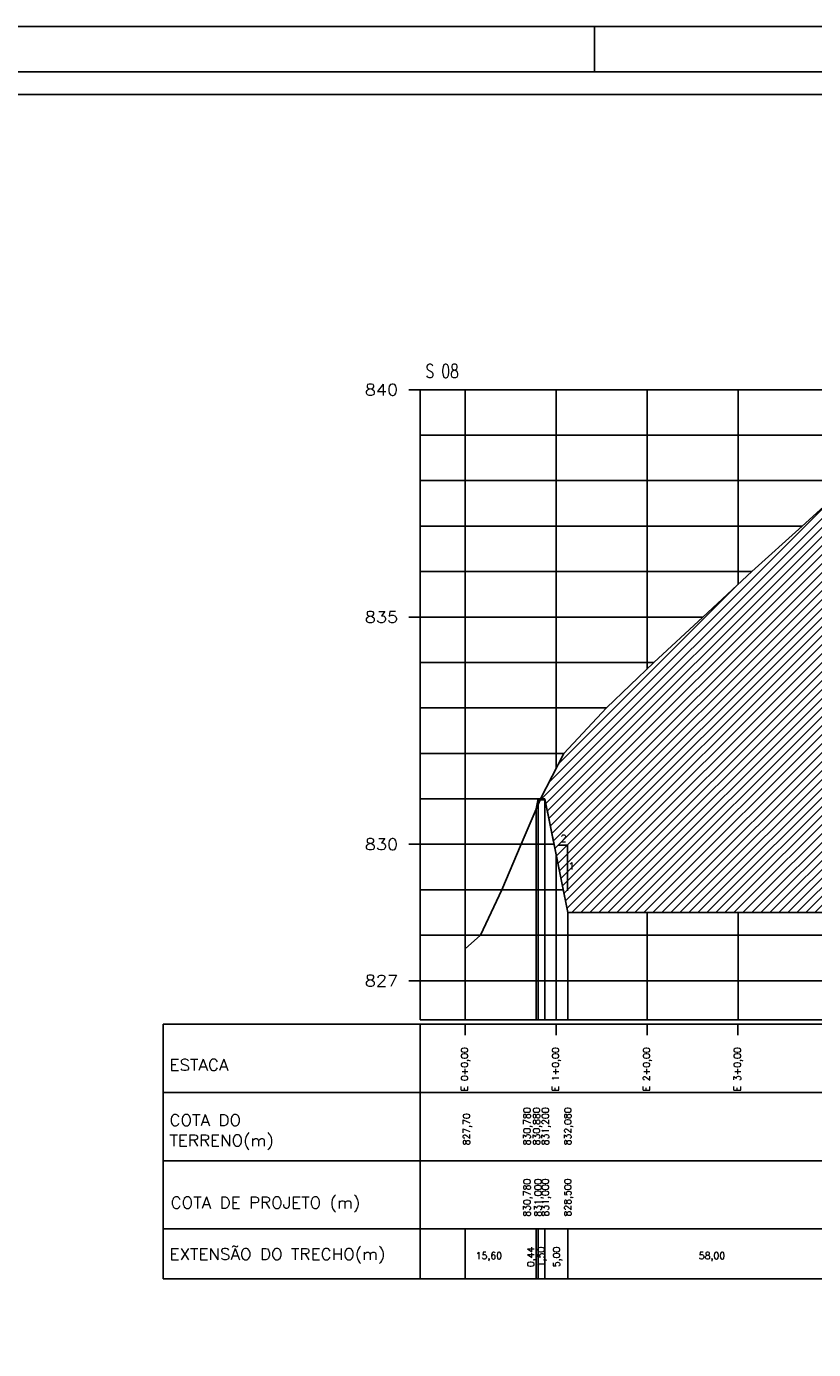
# Model space of a CAD drawing. Extents: x -1825 to 98, y 5678 to 6985.
# Tile 21 of 86: x -1479 to -1306, y 5981 to 6272. Entities that reach past the tile are written whole.
import ezdxf
from ezdxf.enums import TextEntityAlignment as Align

# ---------------------------------------------------------------- set-up
doc = ezdxf.new("R2010")
doc.units = 0
doc.header["$MEASUREMENT"] = 0
doc.linetypes.add('CONTINUO', pattern=[0])
for name, color, linetype in [('-CORTE', 51, 'CONTINUOUS'), ('-TALUDI', 3, 'CONTINUOUS'), ('BASE', 6, 'CONTINUOUS'), ('PADRÃO', 7, 'CONTINUOUS'), ('PG-CORTE', 4, 'CONTINUOUS'), ('PG-HETCH', 9, 'CONTINUOUS'), ('PG-LINE', 7, 'CONTINUOUS'), ('PG-MALHA', 7, 'CONTINUOUS'), ('PG-TERRENO', 6, 'CONTINUOUS'), ('PG-TXT-100', 3, 'CONTINUOUS'), ('PG-TXT-120', 4, 'CONTINUOUS'), ('PG-TXT-80', 2, 'CONTINUOUS')]:
    doc.layers.add(name, color=color, linetype=linetype)
doc.styles.add('ROMANS', font='romans.shx', dxfattribs={"height": 1.5})

msp = doc.modelspace()

# ---------------------------------------------------------------- hatches: boundary and pattern name
at = {"layer": '-CORTE'}
h = msp.add_hatch(dxfattribs=at)
h.set_pattern_fill('_USER', color=256, scale=1.4, angle=45, style=0, pattern_type=0)
h.set_pattern_definition([(45, (0, 0), (-0.9899495, 0.9899495), [])])
h.paths.add_polyline_path([(-1283.8, 6181.03), (-1297.45, 6172.3), (-1308.53, 6162.3), (-1319.6, 6152.3), (-1330.41, 6142.3), (-1341.14, 6132.3), (-1351.56, 6122.3), (-1360.93, 6112.3), (-1366.12, 6102.3), (-1365.11, 6102.3), (-1364.62, 6099.85), (-1364.61, 6099.86), (-1360.1, 6077.3), (-1302.12, 6077.3), (-1297.12, 6102.3), (-1295.62, 6102.3)])
h.paths.add_polyline_path([(-1293.56, 6139.57), (-1292.44, 6139.57), (-1292.44, 6141.85), (-1293.56, 6141.85)], flags=24)
h.paths.add_polyline_path([(-1292.88, 6146.88), (-1289.15, 6146.88), (-1289.15, 6149.16), (-1292.88, 6149.16)], flags=24)
h.paths.add_polyline_path([(-1301.24, 6092.46), (-1299.47, 6092.46), (-1299.47, 6094.74), (-1301.24, 6094.74)], flags=24)
h.paths.add_polyline_path([(-1303.02, 6086.38), (-1301.9, 6086.38), (-1301.9, 6088.66), (-1303.02, 6088.66)], flags=24)
h.paths.add_polyline_path([(-1359.9, 6086.38), (-1358.78, 6086.38), (-1358.78, 6088.66), (-1359.9, 6088.66)], flags=24)
h.paths.add_polyline_path([(-1361.84, 6092.46), (-1360.06, 6092.46), (-1360.06, 6094.74), (-1361.84, 6094.74)], flags=24)
at = {"layer": 'PG-HETCH'}
h = msp.add_hatch(dxfattribs=at)
h.set_pattern_fill('_USER', color=72, scale=0.2, angle=90, style=0, pattern_type=0)
h.set_pattern_definition([(90, (0, 0), (-0.2, 1e-17), [])])
h.paths.add_polyline_path([(-1366.2, 6102.1), (-1366.65, 6102.1), (-1367.05, 6100.11)])

# ---------------------------------------------------------------- linework, layer by layer
at = {"layer": '-TALUDI', "flags": 128}
msp.add_lwpolyline([(-1362.19, 6092.1), (-1360.19, 6092.1), (-1360.19, 6082.1)], dxfattribs=at)
at = {"layer": 'BASE', "color": 11, "linetype": 'CONTINUO'}
msp.add_line((-1365.11, 6102.1), (-1366.65, 6102.1), dxfattribs=at)
at = {"layer": 'PADRÃO', "color": 2}
msp.add_line((-1354.2, 6262.22), (-1354.2, 6272.22), dxfattribs=at)
msp.add_lwpolyline([(-1825.2, 6272.22), (-1825.2, 5678.22), (-984.2, 5678.22), (-984.2, 6272.22), (-1825.2, 6272.22)], dxfattribs=at)
at = {"layer": 'PADRÃO', "color": 1}
msp.add_lwpolyline([(-1800.2, 5688.22), (-994.2, 5688.22), (-994.2, 6262.22), (-1800.2, 6262.22)], close=True, dxfattribs=at)
at = {"layer": 'PADRÃO', "color": 2}
msp.add_lwpolyline([(-1795.2, 5693.22), (-1174.2, 5693.22), (-1174.2, 6257.22), (-1795.2, 6257.22)], close=True, dxfattribs=at)
at = {"layer": 'PG-CORTE'}
for p, q in [((-1366.61, 6102.3), (-1367.05, 6100.11)), ((-1365.11, 6102.3), (-1360.11, 6077.3)), ((-1364.61, 6099.86), (-1360.1, 6077.3)), ((-1360.11, 6077.3), (-1302.12, 6077.3)), ((-1360.1, 6077.3), (-1302.11, 6077.3))]:
    msp.add_line(p, q, dxfattribs=at)
at = {"layer": 'PG-CORTE', "color": 11, "linetype": 'CONTINUOUS'}
msp.add_line((-1366.61, 6102.3), (-1365.11, 6102.3), dxfattribs=at)
at = {"layer": 'PG-CORTE', "linetype": 'CONTINUOUS'}
msp.add_line((-1365.11, 6007.7), (-1360.11, 6007.7), dxfattribs=at)
at = {"layer": 'PG-LINE', "color": 3, "linetype": 'CONTINUOUS'}
for p, q in [((-1366.61, 6101.14), (-1366.61, 6053.7)), ((-1365.11, 6102.3), (-1365.11, 6053.7)), ((-1367.05, 6100.11), (-1367.05, 6053.7)), ((-1360.11, 6077.3), (-1360.11, 6053.7)), ((-1382.65, 6069.3), (-1382.65, 6053.7)), ((-1382.65, 6007.7), (-1382.65, 5996.69)), ((-1382.65, 6007.7), (-1382.65, 5996.69)), ((-1367.05, 6007.7), (-1367.05, 5996.69)), ((-1366.61, 6007.7), (-1366.61, 5996.69)), ((-1365.11, 6007.7), (-1365.11, 5996.69)), ((-1360.11, 6007.7), (-1360.11, 5996.69))]:
    msp.add_line(p, q, dxfattribs=at)
at = {"layer": 'PG-MALHA', "color": 4}
for p, q in [((-1392.55, 6053.7), (-1392.55, 6192.3)), ((-1449.08, 6052.7), (-1247.52, 6052.7)), ((-1449.08, 6052.7), (-1449.08, 5996.69)), ((-1247.52, 6037.7), (-1449.08, 6037.7)), ((-1247.52, 6022.7), (-1449.08, 6022.7)), ((-1449.08, 5996.69), (-1247.52, 5996.69))]:
    msp.add_line(p, q, dxfattribs=at)
at = {"layer": 'PG-MALHA', "linetype": 'CONTINUO'}
for p, q in [((-1382.65, 6053.7), (-1382.65, 6192.3)), ((-1362.65, 6108.98), (-1362.65, 6192.3)), ((-1342.65, 6130.85), (-1342.65, 6192.3)), ((-1322.65, 6149.48), (-1322.65, 6192.3)), ((-1366.61, 6102.3), (-1392.55, 6102.3)), ((-1362.65, 6053.7), (-1362.65, 6090)), ((-1342.65, 6053.7), (-1342.65, 6077.3)), ((-1322.65, 6053.7), (-1322.65, 6077.3))]:
    msp.add_line(p, q, dxfattribs=at)
at = {"layer": 'PG-MALHA', "color": 5, "linetype": 'CONTINUO'}
for points in [[(-1395.02, 6192.3), (-1392.55, 6192.3)], [(-1395.02, 6142.3), (-1392.55, 6142.3)], [(-1395.02, 6092.3), (-1392.55, 6092.3)], [(-1395.02, 6062.3), (-1392.55, 6062.3)]]:
    msp.add_lwpolyline(points, dxfattribs=at)
at = {"layer": 'PG-MALHA', "linetype": 'CONTINUO'}
for points in [[(-1392.55, 6192.3), (-1247.52, 6192.3)], [(-1392.55, 6182.3), (-1282.65, 6182.3)], [(-1392.55, 6172.3), (-1297.45, 6172.3)], [(-1392.55, 6162.3), (-1308.53, 6162.3)], [(-1392.55, 6152.3), (-1319.6, 6152.3)], [(-1392.55, 6142.3), (-1330.41, 6142.3)], [(-1392.55, 6132.3), (-1341.14, 6132.3)], [(-1392.55, 6122.3), (-1351.56, 6122.3)], [(-1392.55, 6112.3), (-1360.93, 6112.3)], [(-1392.55, 6092.3), (-1363.11, 6092.3)], [(-1392.55, 6082.3), (-1361.11, 6082.3)], [(-1392.55, 6072.3), (-1247.52, 6072.3)], [(-1392.55, 6062.3), (-1247.52, 6062.3)], [(-1382.65, 6050.28), (-1382.65, 6052.7)], [(-1362.65, 6050.28), (-1362.65, 6052.7)], [(-1342.65, 6050.28), (-1342.65, 6052.7)], [(-1322.67, 6050.28), (-1322.67, 6052.7)]]:
    msp.add_lwpolyline(points, dxfattribs=at)
at = {"layer": 'PG-MALHA', "color": 4}
for points in [[(-1392.55, 6053.7), (-1247.52, 6053.7)], [(-1392.55, 6052.7), (-1392.55, 5996.69)], [(-1449.08, 6007.7), (-1247.52, 6007.7)]]:
    msp.add_lwpolyline(points, dxfattribs=at)
at = {"layer": 'PG-TERRENO', "linetype": 'CONTINUOUS', "flags": 128}
for points in [[(-1366.12, 6102.3), (-1360.93, 6112.3), (-1351.56, 6122.3), (-1341.14, 6132.3), (-1330.41, 6142.3), (-1319.6, 6152.3), (-1308.53, 6162.3), (-1297.45, 6172.3), (-1282.65, 6181.77)], [(-1382.65, 6069.3), (-1379.26, 6072.3), (-1374.6, 6082.3), (-1370.36, 6092.3), (-1366.2, 6102.1)]]:
    msp.add_lwpolyline(points, dxfattribs=at)

# ---------------------------------------------------------------- texts
at = {"layer": '-TALUDI', "color": 2, "style": 'ROMANS'}
for s, p in [('2', (-1361.67, 6092.84)), ('1', (-1359.95, 6086.76))]:
    msp.add_text(s, height=1.52, dxfattribs=at).set_placement(p)
at = {"layer": 'PG-TXT-100', "style": 'ROMANS', "width": 1.080702}
for s, p, p2 in [('840', (-1404.72, 6191.05), (-1397.39, 6191.05)), ('835', (-1404.72, 6141.05), (-1397.39, 6141.05)), ('830', (-1404.72, 6091.05), (-1397.39, 6091.05)), ('827', (-1404.72, 6061.05), (-1397.39, 6061.05))]:
    msp.add_text(s, height=2.5, dxfattribs=at).set_placement(p, p2, align=Align.FIT)
for s, p in [('ESTACA', (-1447.69, 6042.52)), ('COTA DO', (-1447.69, 6030.37)), ('TERRENO(m)', (-1447.69, 6025.9)), ('COTA DE PROJETO (m)', (-1447.44, 6012.22)), ('EXTENSÃO DO TRECHO(m)', (-1447.69, 6000.91))]:
    msp.add_text(s, height=2.5, dxfattribs=at).set_placement(p)
at = {"layer": 'PG-TXT-120', "style": 'ROMANS', "width": 0.65812}
msp.add_text('S 08', height=3, dxfattribs=at).set_placement((-1391.38, 6194.91), (-1384.04, 6194.91), align=Align.FIT)
at = {"layer": 'PG-TXT-80', "linetype": 'CONTINUOUS', "style": 'ROMANS'}
for s, p in [('E 0+0,00', (-1382.05, 6037.95)), ('E 1+0,00', (-1362.05, 6037.95)), ('E 2+0,00', (-1342.05, 6037.95)), ('E 3+0,00', (-1322.07, 6037.95))]:
    msp.add_text(s, height=1.5, rotation=90, dxfattribs=at).set_placement(p)
at = {"layer": 'PG-TXT-80', "style": 'ROMANS'}
for s, p in [('827,70', (-1381.61, 6026.08)), ('830,780', (-1368.33, 6026.08)), ('830,880', (-1366.21, 6026.08)), ('831,200', (-1364.29, 6026.08)), ('832,080', (-1359.35, 6026.08)), ('830,780', (-1368.33, 6010.38)), ('831,000', (-1365.89, 6010.38)), ('831,000', (-1364.29, 6010.42)), ('828,500', (-1359.35, 6010.42)), ('0,44', (-1367.49, 5999.28)), ('1,50', (-1365.23, 5999.28)), ('5,00', (-1361.82, 5999.28))]:
    msp.add_text(s, height=1.5, rotation=90, dxfattribs=at).set_placement(p)
for s, p in [('15,60', (-1380.34, 6001.06)), ('58,00', (-1331.28, 6001.06))]:
    msp.add_text(s, height=1.5, dxfattribs=at).set_placement(p)

doc.saveas('drawing.dxf')
